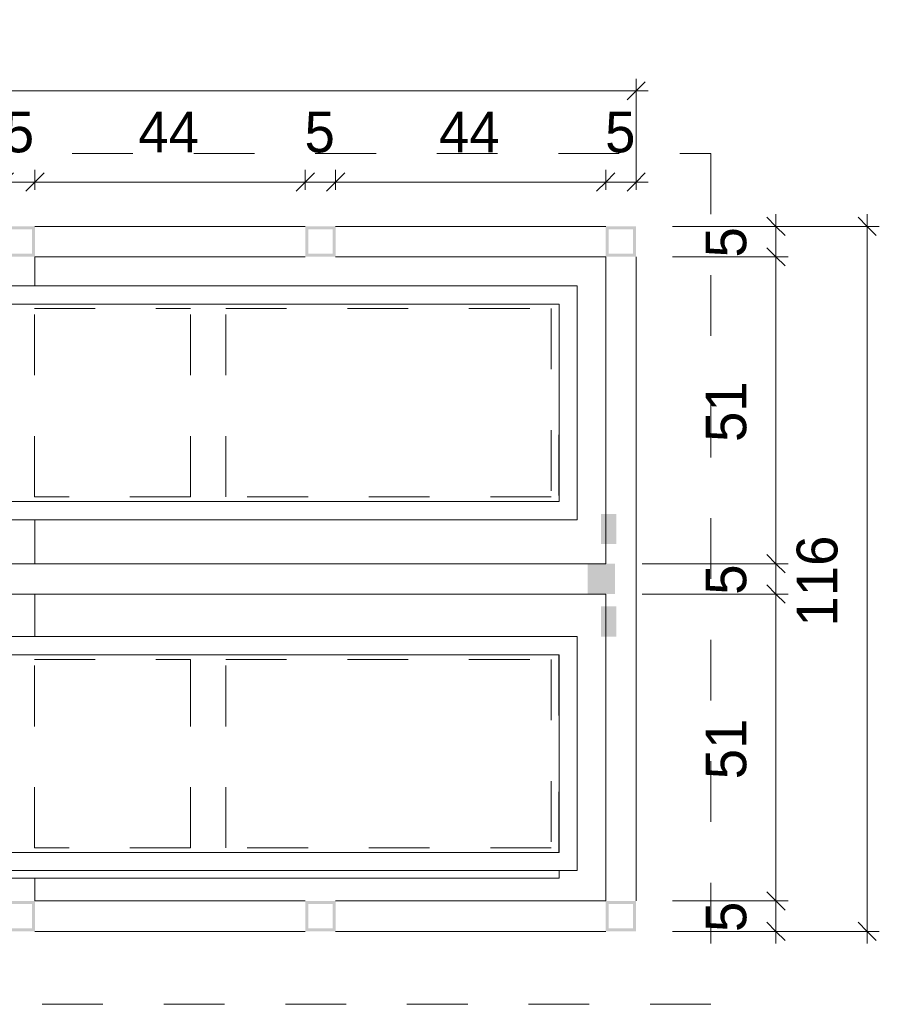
# Model space of a CAD drawing. Header units: metres. Extents: x -1.7 to 80, y -8.6 to 1.8.
# Tile 24 of 79: x 64.9 to 66.3, y -8.1 to -6.5. Entities that reach past the tile are written whole.
import ezdxf

# ---------------------------------------------------------------- set-up
doc = ezdxf.new("R2010")
doc.units = ezdxf.units.M
doc.linetypes.add('Projeção', pattern=[0.003969, 0.002381, -0.001587])
for name, color, linetype, lineweight in [('A-ANNO-DIMS', 120, 'Continuous', 9), ('A-ANNO-DIMS-20', 211, 'Continuous', 9), ('A-DETL', 90, 'Continuous', 18), ('A-DETL-GENF', 92, 'Continuous', 18), ('A-FLOR-OVHD', 1, 'Projeção', 18), ('A-GENM', 13, 'Continuous', 18)]:
    doc.layers.add(name, color=color, linetype=linetype, lineweight=lineweight)
doc.styles.add('Century Gothic', font='GOTHIC.TTF', dxfattribs={"height": 0.067065})
doc.dimstyles.new('_Cotas_detalhamento_3_5_mm', dxfattribs={"dimscale": 0.3048, "dimtxt": 0.07, "dimasz": 0.098425, "dimexe": 0.065617, "dimexo": 0.19685, "dimgap": 0.098425, "dimtad": 1, "dimdec": 0, "dimlfac": 100, "dimzin": 0, "dimdsep": 46, "dimtxsty": 'Century Gothic', "dimblk1": 'OBLIQUE', "dimblk2": 'OBLIQUE', "dimsah": 1, "dimcen": 0.09, "dimdle": 0.065617, "dimazin": 0, "dimtfac": 1, "dimtdec": 4, "dimtix": 1, "dimtmove": 0, "dimatfit": 3, "dimfxl": 1, "dimtvp": 1, "dimtolj": 1, "dimtzin": 0, "dimarcsym": 2})

# ---------------------------------------------------------------- blocks, each defined once
blk = doc.blocks.new('Modelos genéricos 298 - Modelos genéricos 298-1943952-Planta da estrutura superior- Quentes')
at = {"layer": 'A-GENM'}
for p, q in [((-3.0033, -6.8888), (-5.8243, -6.8888)), ((-3.0033, -7.2738), (-3.0033, -6.8888)), ((-5.7943, -6.9188), (-3.0333, -6.9188)), ((-3.0333, -6.9188), (-3.0333, -7.2438)), ((-3.0333, -7.2438), (-5.7943, -7.2438)), ((-5.8243, -7.2738), (-3.0033, -7.2738))]:
    blk.add_line(p, q, dxfattribs=at)
blk = doc.blocks.new('Modelos genéricos 301 - Modelos genéricos 266-1944596-Planta da estrutura superior- Quentes')
at = {"layer": 'A-GENM'}
for p, q in [((-3.9455, -6.8511), (-3.9455, -6.8988)), ((-3.8955, -6.8988), (-3.8955, -6.8511)), ((-3.9455, -7.2838), (-3.9455, -7.3561)), ((-3.8955, -7.3561), (-3.8955, -7.2838)), ((-3.9455, -7.4061), (-3.9455, -7.4761)), ((-3.8955, -7.4761), (-3.8955, -7.4061)), ((-3.9455, -7.8735), (-3.9455, -7.9111)), ((-3.8955, -7.9111), (-3.8955, -7.8735))]:
    blk.add_line(p, q, dxfattribs=at)
blk = doc.blocks.new('Modelos genéricos 292 - Modelos genéricos 287-1944757-Planta da estrutura superior- Quentes')
at = {"layer": 'A-GENM'}
for p, q in [((-3.4508, -7.9111), (-3.8955, -7.9111)), ((-2.9564, -7.9111), (-3.4008, -7.9111)), ((-3.8955, -7.9611), (-3.4508, -7.9611)), ((-3.4008, -7.9611), (-2.9564, -7.9611))]:
    blk.add_line(p, q, dxfattribs=at)
blk = doc.blocks.new('Modelos genéricos 293 - Modelos genéricos 287-1944769-Planta da estrutura superior- Quentes')
at = {"layer": 'A-GENM'}
for p, q in [((-3.4508, -6.8011), (-3.8955, -6.8011)), ((-2.9564, -6.8011), (-3.4008, -6.8011)), ((-3.8955, -6.8511), (-3.4508, -6.8511)), ((-3.4008, -6.8511), (-2.9564, -6.8511))]:
    blk.add_line(p, q, dxfattribs=at)
blk = doc.blocks.new('Modelos genéricos 291 - Modelos genéricos 287-1944781-Planta da estrutura superior- Quentes')
at = {"layer": 'A-GENM'}
for p, q in [((-2.9861, -7.2738), (-4.3902, -7.2738)), ((-4.3902, -7.3238), (-2.9861, -7.3238))]:
    blk.add_line(p, q, dxfattribs=at)
blk = doc.blocks.new('Modelos genéricos 302 - Modelos genéricos 298-1944852-Planta da estrutura superior- Quentes')
at = {"layer": 'A-GENM'}
for p, q in [((-3.0033, -6.8888), (-5.8243, -6.8888)), ((-3.0033, -7.2738), (-3.0033, -6.8888)), ((-5.7943, -6.9188), (-3.0333, -6.9188)), ((-3.0333, -6.9188), (-3.0333, -7.2438)), ((-3.0333, -7.2438), (-5.7943, -7.2438)), ((-5.8243, -7.2738), (-3.0033, -7.2738))]:
    blk.add_line(p, q, dxfattribs=at)
blk = doc.blocks.new('Modelos genéricos 304 - Modelos genéricos 299-1946698-Planta da estrutura superior- Quentes')
at = {"layer": 'A-GENM'}
for p, q in [((-5.7943, -7.2738), (-3.0333, -7.2738)), ((-3.0333, -7.2738), (-3.0333, -7.2614))]:
    blk.add_line(p, q, dxfattribs=at)
blk = doc.blocks.new('Modelos genéricos 303 - Modelos genéricos 266-1955493-Planta da estrutura superior- Quentes')
at = {"layer": 'A-GENM'}
for p, q in [((-2.9564, -6.8511), (-2.9564, -7.2741)), ((-2.9064, -7.9111), (-2.9064, -6.8511)), ((-2.9564, -7.3236), (-2.9564, -7.3561)), ((-2.9564, -7.4061), (-2.9564, -7.4264)), ((-2.9564, -7.4759), (-2.9564, -7.9111))]:
    blk.add_line(p, q, dxfattribs=at)
blk = doc.blocks.new('DIMBLOCK227-Planta da estrutura superior- Quentes')
at = {"layer": 'A-ANNO-DIMS-20'}
for p, q in [((64.8362, -6.7411), (64.8362, -6.708)), ((64.8862, -6.7411), (64.8862, -6.708)), ((64.8362, -6.728), (64.8862, -6.728)), ((64.8362, -6.728), (64.8362, -6.7411)), ((64.8862, -6.728), (64.8862, -6.7411))]:
    blk.add_line(p, q, dxfattribs=at)
at = {"layer": 'A-ANNO-DIMS-20', "lineweight": 18}
for p, q in [((64.8362, -6.728), (64.8512, -6.713)), ((64.8862, -6.728), (64.9012, -6.713)), ((64.8362, -6.728), (64.8212, -6.743)), ((64.8862, -6.728), (64.8712, -6.743))]:
    blk.add_line(p, q, dxfattribs=at)
at = {"layer": 'A-ANNO-DIMS-20', "color": 0, "insert": (64.8351, -6.6121), "char_height": 0.0671, "width": 0.062667, "attachment_point": 1, "line_spacing_factor": 0.984117, "style": 'Century Gothic'}
blk.add_mtext('5', dxfattribs=at)
blk = doc.blocks.new('_Oblique')
at = {"color": 0, "linetype": 'ByBlock', "lineweight": -2}
blk.add_line((-0.5, -0.5), (0.5, 0.5), dxfattribs=at)
blk = doc.blocks.new('DIMBLOCK228-Planta da estrutura superior- Quentes')
at = {"layer": 'A-ANNO-DIMS-20'}
for p, q in [((64.8862, -6.7411), (64.8862, -6.708)), ((65.3309, -6.7411), (65.3309, -6.708)), ((64.8862, -6.728), (65.3309, -6.728)), ((64.8862, -6.728), (64.8862, -6.7411)), ((65.3309, -6.728), (65.3309, -6.7411))]:
    blk.add_line(p, q, dxfattribs=at)
at = {"layer": 'A-ANNO-DIMS-20', "lineweight": 18}
for p, q in [((64.8862, -6.728), (64.9012, -6.713)), ((65.3309, -6.728), (65.3459, -6.713)), ((64.8862, -6.728), (64.8712, -6.743)), ((65.3309, -6.728), (65.3159, -6.743))]:
    blk.add_line(p, q, dxfattribs=at)
at = {"layer": 'A-ANNO-DIMS-20', "color": 0, "insert": (65.0563, -6.6121), "char_height": 0.06707, "width": 0.125333, "attachment_point": 1, "line_spacing_factor": 0.984117, "style": 'Century Gothic'}
blk.add_mtext('44', dxfattribs=at)
blk = doc.blocks.new('DIMBLOCK229-Planta da estrutura superior- Quentes')
at = {"layer": 'A-ANNO-DIMS-20'}
for p, q in [((65.3309, -6.7411), (65.3309, -6.708)), ((65.3809, -6.7411), (65.3809, -6.708)), ((65.3309, -6.728), (65.3809, -6.728)), ((65.3309, -6.728), (65.3309, -6.7411)), ((65.3809, -6.728), (65.3809, -6.7411))]:
    blk.add_line(p, q, dxfattribs=at)
at = {"layer": 'A-ANNO-DIMS-20', "lineweight": 18}
for p, q in [((65.3309, -6.728), (65.3459, -6.713)), ((65.3809, -6.728), (65.3959, -6.713)), ((65.3309, -6.728), (65.3159, -6.743)), ((65.3809, -6.728), (65.3659, -6.743))]:
    blk.add_line(p, q, dxfattribs=at)
at = {"layer": 'A-ANNO-DIMS-20', "color": 0, "insert": (65.3298, -6.6121), "char_height": 0.0671, "width": 0.062667, "attachment_point": 1, "line_spacing_factor": 0.984117, "style": 'Century Gothic'}
blk.add_mtext('5', dxfattribs=at)
blk = doc.blocks.new('DIMBLOCK230-Planta da estrutura superior- Quentes')
at = {"layer": 'A-ANNO-DIMS-20'}
for p, q in [((65.3809, -6.7411), (65.3809, -6.708)), ((65.8253, -6.7411), (65.8253, -6.708)), ((65.3809, -6.728), (65.8253, -6.728)), ((65.3809, -6.728), (65.3809, -6.7411)), ((65.8253, -6.728), (65.8253, -6.7411))]:
    blk.add_line(p, q, dxfattribs=at)
at = {"layer": 'A-ANNO-DIMS-20', "lineweight": 18}
for p, q in [((65.3809, -6.728), (65.3959, -6.713)), ((65.8253, -6.728), (65.8403, -6.713)), ((65.3809, -6.728), (65.3659, -6.743)), ((65.8253, -6.728), (65.8103, -6.743))]:
    blk.add_line(p, q, dxfattribs=at)
at = {"layer": 'A-ANNO-DIMS-20', "color": 0, "insert": (65.5509, -6.6121), "char_height": 0.06707, "width": 0.125333, "attachment_point": 1, "line_spacing_factor": 0.984117, "style": 'Century Gothic'}
blk.add_mtext('44', dxfattribs=at)
blk = doc.blocks.new('DIMBLOCK231-Planta da estrutura superior- Quentes')
at = {"layer": 'A-ANNO-DIMS-20'}
for p, q in [((65.8253, -6.7411), (65.8253, -6.708)), ((65.8753, -6.7411), (65.8753, -6.708)), ((65.8253, -6.728), (65.8953, -6.728)), ((65.8253, -6.728), (65.8253, -6.7411)), ((65.8753, -6.728), (65.8753, -6.7411))]:
    blk.add_line(p, q, dxfattribs=at)
at = {"layer": 'A-ANNO-DIMS-20', "lineweight": 18}
for p, q in [((65.8253, -6.728), (65.8403, -6.713)), ((65.8753, -6.728), (65.8903, -6.713)), ((65.8253, -6.728), (65.8103, -6.743)), ((65.8753, -6.728), (65.8603, -6.743))]:
    blk.add_line(p, q, dxfattribs=at)
at = {"layer": 'A-ANNO-DIMS-20', "color": 0, "insert": (65.8242, -6.6121), "char_height": 0.0671, "width": 0.062667, "attachment_point": 1, "line_spacing_factor": 0.984117, "style": 'Century Gothic'}
blk.add_mtext('5', dxfattribs=at)
blk = doc.blocks.new('DIMBLOCK232-Planta da estrutura superior- Quentes')
at = {"layer": 'A-ANNO-DIMS-20'}
for p, q in [((62.8574, -6.7411), (62.8574, -6.558)), ((65.8753, -6.7411), (65.8753, -6.558)), ((62.8374, -6.578), (65.8953, -6.578)), ((62.8574, -6.578), (62.8574, -6.7411)), ((65.8753, -6.578), (65.8753, -6.7411))]:
    blk.add_line(p, q, dxfattribs=at)
at = {"layer": 'A-ANNO-DIMS-20', "lineweight": 18}
for p, q in [((62.8574, -6.578), (62.8424, -6.593)), ((62.8574, -6.578), (62.8724, -6.563)), ((65.8753, -6.578), (65.8603, -6.593)), ((65.8753, -6.578), (65.8903, -6.563))]:
    blk.add_line(p, q, dxfattribs=at)
at = {"layer": 'A-ANNO-DIMS-20', "color": 0, "insert": (64.288, -6.4621), "char_height": 0.06707, "width": 0.188, "attachment_point": 1, "line_spacing_factor": 0.984117, "style": 'Century Gothic'}
blk.add_mtext('302', dxfattribs=at)
blk = doc.blocks.new('DIMBLOCK243-Planta da estrutura superior- Quentes')
at = {"layer": 'A-ANNO-DIMS-20', "lineweight": 18}
for p, q in [((66.1053, -6.8011), (66.0903, -6.7861)), ((66.1053, -6.8011), (66.1203, -6.8161)), ((66.1053, -6.8511), (66.0903, -6.8361)), ((66.1053, -6.8511), (66.1203, -6.8661))]:
    blk.add_line(p, q, dxfattribs=at)
at = {"layer": 'A-ANNO-DIMS-20'}
for p, q in [((66.1053, -6.7811), (66.1053, -6.8511)), ((65.9353, -6.8011), (66.1253, -6.8011)), ((66.1053, -6.8011), (65.9353, -6.8011)), ((65.9353, -6.8511), (66.1253, -6.8511)), ((66.1053, -6.8511), (65.9353, -6.8511))]:
    blk.add_line(p, q, dxfattribs=at)
at = {"layer": 'A-ANNO-DIMS-20', "color": 0, "insert": (65.9894, -6.8522), "char_height": 0.0671, "width": 0.062667, "attachment_point": 1, "rotation": 90, "line_spacing_factor": 0.984117, "style": 'Century Gothic'}
blk.add_mtext('5', dxfattribs=at)
blk = doc.blocks.new('DIMBLOCK244-Planta da estrutura superior- Quentes')
at = {"layer": 'A-ANNO-DIMS-20', "lineweight": 18}
for p, q in [((66.1053, -6.8511), (66.0903, -6.8361)), ((66.1053, -6.8511), (66.1203, -6.8661)), ((66.1053, -7.3561), (66.0903, -7.3411)), ((66.1053, -7.3561), (66.1203, -7.3711))]:
    blk.add_line(p, q, dxfattribs=at)
at = {"layer": 'A-ANNO-DIMS-20'}
for p, q in [((65.9353, -6.8511), (66.1253, -6.8511)), ((66.1053, -6.8511), (65.9353, -6.8511)), ((66.1053, -6.8511), (66.1053, -7.3561)), ((65.8853, -7.3561), (66.1253, -7.3561)), ((66.1053, -7.3561), (65.8853, -7.3561))]:
    blk.add_line(p, q, dxfattribs=at)
at = {"layer": 'A-ANNO-DIMS-20', "color": 0, "insert": (65.9894, -7.1558), "char_height": 0.06707, "width": 0.125333, "attachment_point": 1, "rotation": 90, "line_spacing_factor": 0.984117, "style": 'Century Gothic'}
blk.add_mtext('51', dxfattribs=at)
blk = doc.blocks.new('DIMBLOCK245-Planta da estrutura superior- Quentes')
at = {"layer": 'A-ANNO-DIMS-20', "lineweight": 18}
for p, q in [((66.1053, -7.3561), (66.0903, -7.3411)), ((66.1053, -7.3561), (66.1203, -7.3711)), ((66.1053, -7.4061), (66.0903, -7.3911)), ((66.1053, -7.4061), (66.1203, -7.4211))]:
    blk.add_line(p, q, dxfattribs=at)
at = {"layer": 'A-ANNO-DIMS-20'}
for p, q in [((65.8853, -7.3561), (66.1253, -7.3561)), ((66.1053, -7.3561), (65.8853, -7.3561)), ((66.1053, -7.3561), (66.1053, -7.4061)), ((65.8853, -7.4061), (66.1253, -7.4061)), ((66.1053, -7.4061), (65.8853, -7.4061))]:
    blk.add_line(p, q, dxfattribs=at)
at = {"layer": 'A-ANNO-DIMS-20', "color": 0, "insert": (65.9894, -7.4072), "char_height": 0.0671, "width": 0.062667, "attachment_point": 1, "rotation": 90, "line_spacing_factor": 0.984117, "style": 'Century Gothic'}
blk.add_mtext('5', dxfattribs=at)
blk = doc.blocks.new('DIMBLOCK246-Planta da estrutura superior- Quentes')
at = {"layer": 'A-ANNO-DIMS-20', "lineweight": 18}
for p, q in [((66.1053, -7.4061), (66.0903, -7.3911)), ((66.1053, -7.4061), (66.1203, -7.4211)), ((66.1053, -7.9111), (66.0903, -7.8961)), ((66.1053, -7.9111), (66.1203, -7.9261))]:
    blk.add_line(p, q, dxfattribs=at)
at = {"layer": 'A-ANNO-DIMS-20'}
for p, q in [((65.8853, -7.4061), (66.1253, -7.4061)), ((66.1053, -7.4061), (65.8853, -7.4061)), ((66.1053, -7.4061), (66.1053, -7.9111)), ((65.9353, -7.9111), (66.1253, -7.9111)), ((66.1053, -7.9111), (65.9353, -7.9111))]:
    blk.add_line(p, q, dxfattribs=at)
at = {"layer": 'A-ANNO-DIMS-20', "color": 0, "insert": (65.9894, -7.7108), "char_height": 0.06707, "width": 0.125333, "attachment_point": 1, "rotation": 90, "line_spacing_factor": 0.984117, "style": 'Century Gothic'}
blk.add_mtext('51', dxfattribs=at)
blk = doc.blocks.new('DIMBLOCK247-Planta da estrutura superior- Quentes')
at = {"layer": 'A-ANNO-DIMS-20', "lineweight": 18}
for p, q in [((66.1053, -7.9111), (66.0903, -7.8961)), ((66.1053, -7.9111), (66.1203, -7.9261)), ((66.1053, -7.9611), (66.0903, -7.9461)), ((66.1053, -7.9611), (66.1203, -7.9761))]:
    blk.add_line(p, q, dxfattribs=at)
at = {"layer": 'A-ANNO-DIMS-20'}
for p, q in [((65.9353, -7.9111), (66.1253, -7.9111)), ((66.1053, -7.9111), (65.9353, -7.9111)), ((66.1053, -7.9111), (66.1053, -7.9811)), ((65.9353, -7.9611), (66.1253, -7.9611)), ((66.1053, -7.9611), (65.9353, -7.9611))]:
    blk.add_line(p, q, dxfattribs=at)
at = {"layer": 'A-ANNO-DIMS-20', "color": 0, "insert": (65.9894, -7.9622), "char_height": 0.0671, "width": 0.062667, "attachment_point": 1, "rotation": 90, "line_spacing_factor": 0.984117, "style": 'Century Gothic'}
blk.add_mtext('5', dxfattribs=at)
blk = doc.blocks.new('DIMBLOCK248-Planta da estrutura superior- Quentes')
at = {"layer": 'A-ANNO-DIMS-20', "lineweight": 18}
for p, q in [((66.2553, -6.8011), (66.2403, -6.7861)), ((66.2553, -6.8011), (66.2703, -6.8161)), ((66.2553, -7.9611), (66.2403, -7.9461)), ((66.2553, -7.9611), (66.2703, -7.9761))]:
    blk.add_line(p, q, dxfattribs=at)
at = {"layer": 'A-ANNO-DIMS-20'}
for p, q in [((66.2553, -6.7811), (66.2553, -7.9811)), ((65.9353, -6.8011), (66.2753, -6.8011)), ((66.2553, -6.8011), (65.9353, -6.8011)), ((65.9353, -7.9611), (66.2753, -7.9611)), ((66.2553, -7.9611), (65.9353, -7.9611))]:
    blk.add_line(p, q, dxfattribs=at)
at = {"layer": 'A-ANNO-DIMS-20', "color": 0, "insert": (66.1394, -7.4595), "char_height": 0.06707, "width": 0.188, "attachment_point": 1, "rotation": 90, "line_spacing_factor": 0.984117, "style": 'Century Gothic'}
blk.add_mtext('116', dxfattribs=at)

msp = doc.modelspace()

# ---------------------------------------------------------------- hatches: boundary and pattern name
at = {"layer": 'A-DETL-GENF'}
h = msp.add_hatch(color=7, dxfattribs=at)
h.paths.add_polyline_path([(64.8362, -6.8511), (64.8862, -6.8511), (64.8862, -6.8011), (64.8362, -6.8011), (64.8362, -6.8461)], flags=0)
h.paths.add_polyline_path([(64.8812, -6.8461), (64.8412, -6.8461), (64.8412, -6.8061), (64.8812, -6.8061)], flags=0)
h = msp.add_hatch(color=7, dxfattribs=at)
h.paths.add_polyline_path([(65.3359, -6.8511), (65.3809, -6.8511), (65.3809, -6.8011), (65.3309, -6.8011), (65.3309, -6.8511)], flags=0)
h.paths.add_polyline_path([(65.3359, -6.8461), (65.3359, -6.8061), (65.3759, -6.8061), (65.3759, -6.8461)], flags=0)
h = msp.add_hatch(color=7, dxfattribs=at)
h.paths.add_polyline_path([(65.8753, -6.8511), (65.8753, -6.8011), (65.8253, -6.8011), (65.8253, -6.8511), (65.8703, -6.8511)], flags=0)
h.paths.add_polyline_path([(65.8303, -6.8461), (65.8303, -6.8061), (65.8703, -6.8061), (65.8703, -6.8461)], flags=0)
for points in [[(65.8253, -7.3236), (65.8426, -7.3236), (65.8426, -7.2741), (65.8176, -7.2741), (65.8176, -7.3236), (65.8181, -7.3236)], [(65.8253, -7.4061), (65.8406, -7.4061), (65.8406, -7.3561), (65.7956, -7.3561), (65.7956, -7.4061)], [(65.8176, -7.4759), (65.8426, -7.4759), (65.8426, -7.4264), (65.8176, -7.4264), (65.8176, -7.4368)]]:
    msp.add_hatch(color=7, dxfattribs=at).paths.add_polyline_path(points, flags=0)
h = msp.add_hatch(color=7, dxfattribs=at)
h.paths.add_polyline_path([(64.8812, -7.9611), (64.8862, -7.9611), (64.8862, -7.9111), (64.8362, -7.9111), (64.8362, -7.9611), (64.8412, -7.9611)], flags=0)
h.paths.add_polyline_path([(64.8812, -7.9561), (64.8412, -7.9561), (64.8412, -7.9161), (64.8812, -7.9161)], flags=0)
h = msp.add_hatch(color=7, dxfattribs=at)
h.paths.add_polyline_path([(65.3359, -7.9611), (65.3809, -7.9611), (65.3809, -7.9111), (65.3309, -7.9111), (65.3309, -7.9611)], flags=0)
h.paths.add_polyline_path([(65.3359, -7.9561), (65.3359, -7.9161), (65.3759, -7.9161), (65.3759, -7.9561)], flags=0)
h = msp.add_hatch(color=7, dxfattribs=at)
h.paths.add_polyline_path([(65.8753, -7.9611), (65.8753, -7.9111), (65.8253, -7.9111), (65.8253, -7.9611), (65.8703, -7.9611)], flags=0)
h.paths.add_polyline_path([(65.8703, -7.9561), (65.8303, -7.9561), (65.8303, -7.9161), (65.8703, -7.9161)], flags=0)

# ---------------------------------------------------------------- linework, layer by layer
at = {"layer": 'A-DETL'}
for p, q in [((65.8253, -6.8511), (65.8253, -7.3561)), ((65.8256, -7.3561), (65.7956, -7.3561)), ((65.7956, -7.4061), (65.8256, -7.4061)), ((65.8253, -7.4061), (65.8253, -7.9111))]:
    msp.add_line(p, q, dxfattribs=at)
at = {"layer": 'A-FLOR-OVHD'}
for p, q in [((62.7474, -6.6811), (65.9982, -6.6811)), ((65.9982, -6.6811), (65.9982, -8.0811)), ((64.8853, -6.9361), (65.1424, -6.9361)), ((64.8853, -7.2461), (64.8853, -6.9361)), ((65.1424, -7.2461), (65.1424, -6.9361)), ((65.2003, -6.9361), (65.7356, -6.9361)), ((65.2003, -7.2461), (65.2003, -6.9361)), ((65.7356, -6.9361), (65.7356, -7.2461)), ((65.7483, -7.2438), (65.7483, -7.1436)), ((65.1424, -7.2461), (64.8853, -7.2461)), ((65.7356, -7.2461), (65.2003, -7.2461)), ((64.8774, -7.5061), (65.1424, -7.5061)), ((64.8853, -7.5138), (65.1424, -7.5138)), ((64.8853, -7.8238), (64.8853, -7.5138)), ((65.1424, -7.5138), (65.1424, -7.6186)), ((65.1424, -7.8238), (65.1424, -7.5138)), ((65.1924, -7.5061), (65.7483, -7.5061)), ((65.2003, -7.5138), (65.7356, -7.5138)), ((65.2003, -7.8238), (65.2003, -7.5138)), ((65.7356, -7.5138), (65.7356, -7.8238)), ((65.7483, -7.5061), (65.7483, -7.6186)), ((65.7483, -7.8314), (65.7483, -7.7313)), ((65.1424, -7.8238), (64.8853, -7.8238)), ((65.7356, -7.8238), (65.2003, -7.8238)), ((65.9982, -8.0811), (62.7474, -8.0811))]:
    msp.add_line(p, q, dxfattribs=at)

# ---------------------------------------------------------------- block references
at = {"layer": 'A-GENM'}
for name, p in [('Modelos genéricos 293 - Modelos genéricos 287-1944769-Planta da estrutura superior- Quentes', (68.7817, 0)), ('Modelos genéricos 301 - Modelos genéricos 266-1944596-Planta da estrutura superior- Quentes', (68.7817, 0)), ('Modelos genéricos 303 - Modelos genéricos 266-1955493-Planta da estrutura superior- Quentes', (68.7817, 0)), ('Modelos genéricos 298 - Modelos genéricos 298-1943952-Planta da estrutura superior- Quentes', (68.7817, -0.01)), ('Modelos genéricos 291 - Modelos genéricos 287-1944781-Planta da estrutura superior- Quentes', (68.7817, -0.0823)), ('Modelos genéricos 302 - Modelos genéricos 298-1944852-Planta da estrutura superior- Quentes', (68.7817, -0.5873)), ('Modelos genéricos 304 - Modelos genéricos 299-1946698-Planta da estrutura superior- Quentes', (68.7817, -0.5997)), ('Modelos genéricos 292 - Modelos genéricos 287-1944757-Planta da estrutura superior- Quentes', (68.7817, 0))]:
    msp.add_blockref(name, p, dxfattribs=at)

# ---------------------------------------------------------------- dimensions: what is measured, and where the dimension line sits
at = {"layer": 'A-ANNO-DIMS'}
for base, p1, p2, override, picture, middle in [((65.8753, -6.578), (62.8574, -6.8011), (65.8753, -6.8011), {"dimpost": '<>', "dimfxl": 3.017906}, 'DIMBLOCK232-Planta da estrutura superior- Quentes', (64.3663, -6.5128)), ((64.8862, -6.728), (64.8362, -6.8011), (64.8862, -6.8011), {"dimpost": '<>', "dimfxl": 0.05}, 'DIMBLOCK227-Planta da estrutura superior- Quentes', (64.8612, -6.6636)), ((65.3309, -6.728), (64.8862, -6.8011), (65.3309, -6.8011), {"dimpost": '<>', "dimfxl": 0.4447}, 'DIMBLOCK228-Planta da estrutura superior- Quentes', (65.1085, -6.6636)), ((65.3809, -6.728), (65.3309, -6.8011), (65.3809, -6.8011), {"dimpost": '<>', "dimfxl": 0.05}, 'DIMBLOCK229-Planta da estrutura superior- Quentes', (65.3559, -6.6636)), ((65.8253, -6.728), (65.3809, -6.8011), (65.8253, -6.8011), {"dimpost": '<>', "dimfxl": 0.444406}, 'DIMBLOCK230-Planta da estrutura superior- Quentes', (65.6031, -6.6636)), ((65.8753, -6.728), (65.8253, -6.8011), (65.8753, -6.8011), {"dimpost": '<>', "dimfxl": 0.05}, 'DIMBLOCK231-Planta da estrutura superior- Quentes', (65.8503, -6.6636))]:
    dim = msp.add_linear_dim(base=base, p1=p1, p2=p2, dimstyle='_Cotas_detalhamento_3_5_mm', override=override, dxfattribs=at)
    dim.commit()
    dim.dimension.update_dxf_attribs({"geometry": picture, "text_midpoint": middle})
for base, p1, p2, override, picture, middle in [((66.1053, -6.8511), (65.8753, -6.8011), (65.8753, -6.8511), {"dimpost": '<>', "dimfxl": 0.05}, 'DIMBLOCK243-Planta da estrutura superior- Quentes', (66.0409, -6.8261)), ((66.2553, -7.9611), (65.8753, -6.8011), (65.8753, -7.9611), {"dimpost": '<>', "dimfxl": 1.16}, 'DIMBLOCK248-Planta da estrutura superior- Quentes', (66.1901, -7.3811)), ((66.1053077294, -7.3561177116), (65.8752966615, -6.8511177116), (65.8252966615, -7.3561177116), {"dimpost": '<>', "dimfxl": 0.507469}, 'DIMBLOCK244-Planta da estrutura superior- Quentes', (66.0409316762, -7.1036177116)), ((66.1053, -7.4061), (65.8253, -7.3561), (65.8253, -7.4061), {"dimpost": '<>', "dimfxl": 0.05}, 'DIMBLOCK245-Planta da estrutura superior- Quentes', (66.0409, -7.3811)), ((66.1053077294, -7.9111177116), (65.8252966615, -7.4061177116), (65.8752966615, -7.9111177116), {"dimpost": '<>', "dimfxl": 0.507469}, 'DIMBLOCK246-Planta da estrutura superior- Quentes', (66.0409316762, -7.6586177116)), ((66.1053, -7.9611), (65.8753, -7.9111), (65.8753, -7.9611), {"dimpost": '<>', "dimfxl": 0.05}, 'DIMBLOCK247-Planta da estrutura superior- Quentes', (66.0409, -7.9361))]:
    dim = msp.add_linear_dim(base=base, p1=p1, p2=p2, angle=90, dimstyle='_Cotas_detalhamento_3_5_mm', override=override, dxfattribs=at)
    dim.commit()
    dim.dimension.update_dxf_attribs({"geometry": picture, "text_midpoint": middle})

doc.saveas('drawing.dxf')
